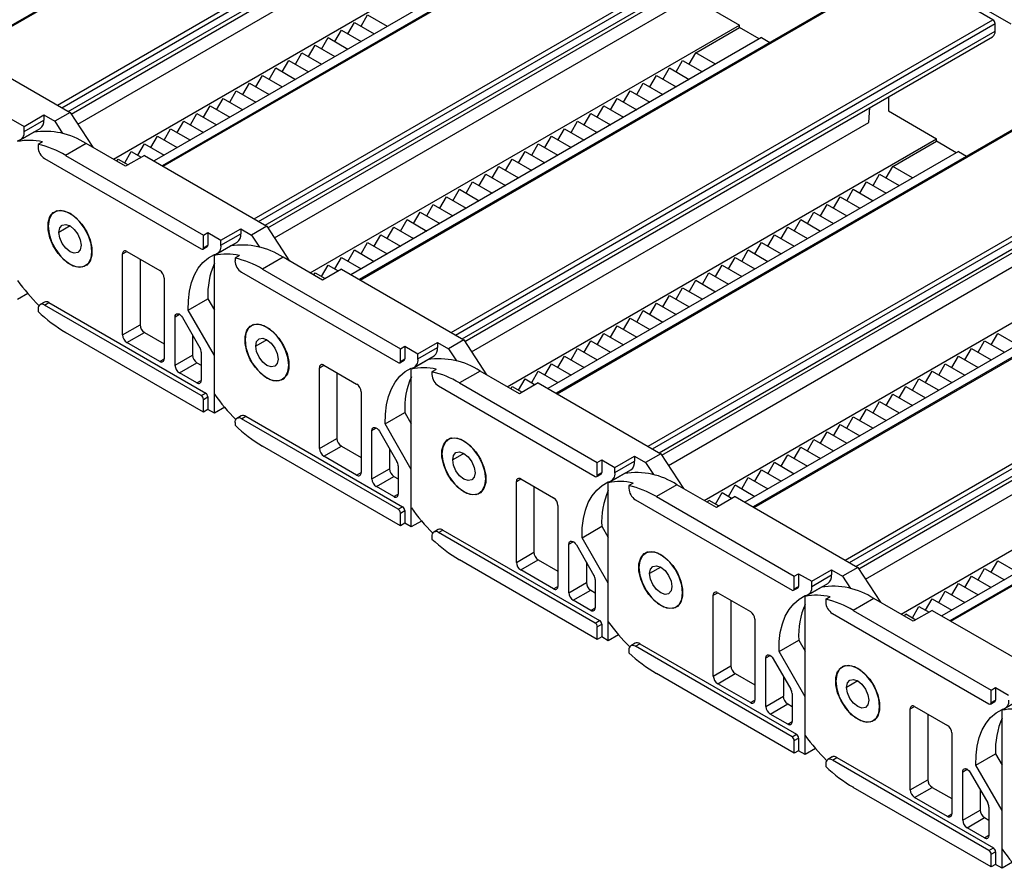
# Model space of a CAD drawing. Header units: millimetres. Extents: x 0 to 1537, y 0 to 1187.
# Tile 7 of 15: x 953 to 1113, y 847 to 985. Entities that reach past the tile are written whole.
import ezdxf

# ---------------------------------------------------------------- set-up
doc = ezdxf.new("R2010")
doc.units = ezdxf.units.MM
doc.header["$LTSCALE"] = 5.5

msp = doc.modelspace()

# ---------------------------------------------------------------- linework, layer by layer
for p, q in [((1032.1, 1030.39), (944.66, 979.92)), ((944.81, 979.83), (1032.35, 1030.37)), ((959.52, 971.34), (1047.06, 1021.88)), ((960.23, 970.93), (1047.41, 1021.27)), ((961.29, 970.32), (1047.41, 1020.04)), ((961.73, 969.9), (1047, 1019.13)), ((1063.92, 1012.02), (976.48, 961.55)), ((976.63, 961.46), (1064.17, 1012)), ((962.81, 968.26), (1026.98, 1005.3)), ((968.57, 962.61), (1037.94, 1002.65)), ((991.34, 952.97), (1078.88, 1003.51)), ((992.04, 952.57), (1079.23, 1002.9)), ((993.11, 951.95), (1079.23, 1001.67)), ((993.55, 951.54), (1078.82, 1000.76)), ((1041.47, 1000.61), (975.15, 962.32)), ((1093.8, 995.88), (1113.6, 984.45)), ((1095.74, 993.66), (1008.3, 943.18)), ((1008.45, 943.09), (1095.99, 993.63)), ((1110.7, 985.14), (1095.99, 993.63)), ((1061.98, 988.77), (1069.76, 984.28)), ((994.63, 949.89), (1058.8, 986.93)), ((1008.59, 984.07), (1009.65, 985.91)), ((1009.65, 985.91), (1012.83, 984.07)), ((1023.16, 934.6), (1110.7, 985.14)), ((1000.39, 944.24), (1069.76, 984.28)), ((1004.35, 981.63), (1005.41, 983.46)), ((1005.41, 983.46), (1008.59, 981.63)), ((1006.47, 982.85), (1007.53, 984.69)), ((1007.53, 984.69), (1010.71, 982.85)), ((1023.86, 934.2), (1111.05, 984.53)), ((1024.93, 933.58), (1111.05, 983.3)), ((1062.68, 979.79), (1069.76, 983.87)), ((1069.76, 983.87), (1069.76, 984.28)), ((1072.94, 982.03), (1069.76, 983.87)), ((1111.05, 983.3), (1111.05, 984.53)), ((1002.23, 980.4), (1003.29, 982.24)), ((1003.29, 982.24), (1006.47, 980.4)), ((1073.29, 982.24), (1006.97, 943.95)), ((1025.37, 933.17), (1110.64, 982.39)), ((1073.29, 982.24), (1074.63, 981.47)), ((941.77, 981.59), (961.57, 970.16)), ((1000.11, 979.18), (1001.17, 981.01)), ((1001.17, 981.01), (1004.35, 979.18)), ((995.86, 976.73), (996.92, 978.56)), ((996.92, 978.56), (1000.11, 976.73)), ((997.98, 977.95), (999.05, 979.79)), ((999.05, 979.79), (1002.23, 977.95)), ((1059.5, 976.73), (1060.56, 978.56)), ((1060.56, 978.56), (1063.75, 976.73)), ((1061.62, 977.95), (1062.68, 979.79)), ((1065.87, 977.95), (1062.68, 979.79)), ((993.74, 975.5), (994.8, 977.34)), ((994.8, 977.34), (997.98, 975.5)), ((1057.38, 975.5), (1058.44, 977.34)), ((1058.44, 977.34), (1061.62, 975.5)), ((991.62, 974.28), (992.68, 976.11)), ((992.68, 976.11), (995.86, 974.28)), ((1127.56, 975.29), (1040.12, 924.81)), ((1055.26, 974.28), (1056.32, 976.11)), ((1056.32, 976.11), (1059.5, 974.28)), ((989.5, 973.05), (990.56, 974.89)), ((990.56, 974.89), (993.74, 973.05)), ((1040.27, 924.73), (1127.81, 975.26)), ((1053.14, 973.05), (1054.2, 974.89)), ((1054.2, 974.89), (1057.38, 973.05)), ((985.26, 970.6), (986.32, 972.44)), ((986.32, 972.44), (989.5, 970.6)), ((987.38, 971.83), (988.44, 973.67)), ((988.44, 973.67), (991.62, 971.83)), ((1048.9, 970.6), (1049.96, 972.44)), ((1049.96, 972.44), (1053.14, 970.6)), ((1051.02, 971.83), (1052.08, 973.67)), ((1052.08, 973.67), (1055.26, 971.83)), ((1093.8, 972.67), (1093.8, 970.4)), ((983.14, 969.38), (984.2, 971.22)), ((984.2, 971.22), (987.38, 969.38)), ((1046.77, 969.38), (1047.84, 971.22)), ((1047.84, 971.22), (1051.02, 969.38)), ((1090.62, 968.56), (1090.81, 970.94)), ((952.02, 969.14), (954.14, 967.91)), ((954.14, 967.91), (957.33, 969.75)), ((954.14, 967.1), (957.33, 968.93)), ((957.33, 969.75), (957.33, 968.93)), ((957.33, 969.75), (959.09, 968.73)), ((961.57, 970.16), (959.09, 968.73)), ((961.57, 970.16), (965.24, 964.53)), ((981.01, 968.15), (982.07, 969.99)), ((982.07, 969.99), (985.26, 968.15)), ((1044.65, 968.15), (1045.71, 969.99)), ((1045.71, 969.99), (1048.9, 968.15)), ((1093.8, 970.4), (1101.58, 965.91)), ((953.57, 965.73), (956.75, 967.57)), ((954.14, 967.1), (954.14, 967.91)), ((959.09, 968.73), (960.38, 966.76)), ((976.77, 965.71), (977.83, 967.54)), ((977.83, 967.54), (981.01, 965.71)), ((978.89, 966.93), (979.95, 968.77)), ((979.95, 968.77), (983.14, 966.93)), ((1026.45, 931.52), (1090.62, 968.56)), ((1040.41, 965.71), (1041.47, 967.54)), ((1041.47, 967.54), (1044.65, 965.71)), ((1042.53, 966.93), (1043.59, 968.77)), ((1043.59, 968.77), (1046.77, 966.93)), ((955.7, 966.96), (953.08, 965.45)), ((974.65, 964.48), (975.71, 966.32)), ((975.71, 966.32), (978.89, 964.48)), ((1032.21, 925.87), (1101.58, 965.91)), ((1038.29, 964.48), (1039.35, 966.32)), ((1039.35, 966.32), (1042.53, 964.48)), ((1054.98, 916.24), (1142.52, 966.77)), ((1055.68, 915.83), (1142.87, 966.16)), ((1101.58, 965.5), (1101.58, 965.91)), ((957.11, 965.41), (956.41, 965)), ((956.41, 965), (956.41, 964.57)), ((964.18, 965.14), (960.86, 963.22)), ((970.55, 961.46), (964.18, 965.14)), ((972.53, 963.26), (973.59, 965.09)), ((973.59, 965.09), (976.77, 963.26)), ((1036.17, 963.26), (1037.23, 965.09)), ((1037.23, 965.09), (1040.41, 963.26)), ((1056.75, 915.21), (1142.87, 964.93)), ((1094.5, 961.42), (1101.58, 965.5)), ((1104.76, 963.66), (1101.58, 965.5)), ((957.47, 962.73), (982.78, 948.12)), ((960.86, 963.22), (983.14, 950.36)), ((969.14, 962.28), (969.35, 962.64)), ((969.35, 962.64), (970.97, 961.71)), ((970.41, 962.03), (971.47, 963.87)), ((973.59, 963.22), (970.55, 961.46)), ((971.47, 963.87), (973.09, 962.93)), ((973.59, 963.22), (993.39, 951.79)), ((1031.93, 960.81), (1032.99, 962.64)), ((1032.99, 962.64), (1036.17, 960.81)), ((1034.05, 962.03), (1035.11, 963.87)), ((1035.11, 963.87), (1038.29, 962.03)), ((1105.11, 963.87), (1038.79, 925.58)), ((1057.19, 914.8), (1142.46, 964.02)), ((1105.11, 963.87), (1106.45, 963.1)), ((1029.8, 959.58), (1030.86, 961.42)), ((1030.86, 961.42), (1034.05, 959.58)), ((1093.44, 959.58), (1094.5, 961.42)), ((1097.69, 959.58), (1094.5, 961.42)), ((1027.68, 958.36), (1028.74, 960.19)), ((1028.74, 960.19), (1031.93, 958.36)), ((1091.32, 958.36), (1092.38, 960.19)), ((1092.38, 960.19), (1095.57, 958.36)), ((1025.56, 957.13), (1026.62, 958.97)), ((1026.62, 958.97), (1029.8, 957.13)), ((1089.2, 957.13), (1090.26, 958.97)), ((1090.26, 958.97), (1093.44, 957.13)), ((1021.32, 954.68), (1022.38, 956.52)), ((1022.38, 956.52), (1025.56, 954.68)), ((1023.44, 955.91), (1024.5, 957.75)), ((1024.5, 957.75), (1027.68, 955.91)), ((1159.38, 956.92), (1071.94, 906.44)), ((1072.09, 906.36), (1159.63, 956.89)), ((1084.96, 954.68), (1086.02, 956.52)), ((1086.02, 956.52), (1089.2, 954.68)), ((1087.08, 955.91), (1088.14, 957.75)), ((1088.14, 957.75), (1091.32, 955.91)), ((1019.2, 953.46), (1020.26, 955.3)), ((1020.26, 955.3), (1023.44, 953.46)), ((1082.84, 953.46), (1083.9, 955.3)), ((1083.9, 955.3), (1087.08, 953.46)), ((959.42, 954.28), (959.07, 954.08)), ((1017.08, 952.23), (1018.14, 954.07)), ((1018.14, 954.07), (1021.32, 952.23)), ((1080.72, 952.23), (1081.78, 954.07)), ((1081.78, 954.07), (1084.96, 952.23)), ((961.57, 951.83), (959.77, 950.79)), ((993.39, 951.79), (990.91, 950.36)), ((993.39, 951.79), (997.06, 946.16)), ((1012.83, 949.79), (1013.89, 951.62)), ((1013.89, 951.62), (1017.08, 949.79)), ((1014.96, 951.01), (1016.02, 952.85)), ((1016.02, 952.85), (1019.2, 951.01)), ((1076.47, 949.79), (1077.53, 951.62)), ((1077.53, 951.62), (1080.72, 949.79)), ((1078.59, 951.01), (1079.66, 952.85)), ((1079.66, 952.85), (1082.84, 951.01)), ((983.14, 950.36), (983.84, 950.77)), ((983.14, 948.32), (983.14, 950.36)), ((983.84, 950.77), (985.96, 949.54)), ((983.84, 950.77), (983.84, 948.73)), ((985.96, 949.54), (989.15, 951.38)), ((985.96, 948.73), (989.15, 950.57)), ((989.15, 951.38), (989.15, 950.57)), ((989.15, 951.38), (990.91, 950.36)), ((990.91, 950.36), (992.2, 948.39)), ((1010.71, 948.56), (1011.77, 950.4)), ((1011.77, 950.4), (1014.96, 948.56)), ((1058.27, 913.15), (1122.44, 950.19)), ((1074.35, 948.56), (1075.41, 950.4)), ((1075.41, 950.4), (1078.59, 948.56)), ((983.03, 948.09), (983.74, 948.5)), ((983.14, 948.32), (983.84, 948.73)), ((987.52, 948.59), (984.9, 947.08)), ((985.38, 947.36), (988.57, 949.2)), ((985.96, 948.73), (985.96, 949.54)), ((1008.59, 947.34), (1009.65, 949.17)), ((1009.65, 949.17), (1012.83, 947.34)), ((1072.23, 947.34), (1073.29, 949.17)), ((1073.29, 949.17), (1076.47, 947.34)), ((1086.8, 897.87), (1174.34, 948.4)), ((965.1, 947.71), (965.14, 947.73)), ((970.05, 947.3), (970.76, 947.71)), ((970.05, 934.23), (970.05, 947.3)), ((970.76, 947.71), (976.06, 944.64)), ((984.9, 924.65), (984.9, 947.08)), ((988.93, 947.04), (988.23, 946.63)), ((996, 946.77), (992.68, 944.85)), ((1002.37, 943.09), (996, 946.77)), ((1004.35, 944.89), (1005.41, 946.72)), ((1005.41, 946.72), (1008.59, 944.89)), ((1006.47, 946.11), (1007.53, 947.95)), ((1007.53, 947.95), (1010.71, 946.11)), ((1064.03, 907.5), (1133.4, 947.54)), ((1067.99, 944.89), (1069.05, 946.72)), ((1069.05, 946.72), (1072.23, 944.89)), ((1070.11, 946.11), (1071.17, 947.95)), ((1071.17, 947.95), (1074.35, 946.11)), ((1087.5, 897.46), (1174.69, 947.79)), ((961.57, 945.62), (961.6, 945.64)), ((964.07, 945.42), (964.42, 945.62)), ((972.88, 946.48), (972.88, 935.87)), ((988.23, 946.63), (988.23, 946.2)), ((1002.23, 943.66), (1003.29, 945.5)), ((1003.29, 945.5), (1004.91, 944.56)), ((1065.87, 943.66), (1066.93, 945.5)), ((1066.93, 945.5), (1070.11, 943.66)), ((1136.93, 945.5), (1070.61, 907.21)), ((1088.57, 896.85), (1174.69, 946.56)), ((1089.01, 896.43), (1174.28, 945.65)), ((989.29, 944.36), (1014.6, 929.75)), ((992.68, 944.85), (1014.96, 931.99)), ((1000.96, 943.91), (1001.17, 944.27)), ((1001.17, 944.27), (1002.79, 943.34)), ((1005.41, 944.85), (1002.37, 943.09)), ((1005.41, 944.85), (1025.21, 933.42)), ((1063.75, 942.44), (1064.81, 944.27)), ((1064.81, 944.27), (1067.99, 942.44)), ((976.77, 943.42), (976.77, 930.36)), ((1061.62, 941.21), (1062.68, 943.05)), ((1062.68, 943.05), (1065.87, 941.21)), ((954.74, 940.91), (953.08, 939.95)), ((1057.38, 938.76), (1058.44, 940.6)), ((1058.44, 940.6), (1061.62, 938.76)), ((1059.5, 939.99), (1060.56, 941.83)), ((1060.56, 941.83), (1063.75, 939.99)), ((957.42, 939.53), (956.72, 939.12)), ((957.47, 939.05), (958.17, 939.46)), ((982.78, 924.44), (957.47, 939.05)), ((958.17, 939.46), (983.49, 924.84)), ((980.67, 938.22), (983.85, 940.06)), ((983.85, 940.06), (984.9, 938.23)), ((1055.26, 937.54), (1056.32, 939.38)), ((1056.32, 939.38), (1059.5, 937.54)), ((956.41, 938.44), (956.41, 938)), ((978.54, 937.16), (979.25, 937.57)), ((978.54, 929.33), (978.54, 937.16)), ((984.9, 930.89), (980.67, 938.22)), ((1053.14, 936.31), (1054.2, 938.15)), ((1054.2, 938.15), (1057.38, 936.31)), ((1191.2, 938.55), (1103.76, 888.07)), ((1103.91, 887.99), (1191.45, 938.52)), ((970.05, 934.23), (972.88, 935.87)), ((979.75, 937.04), (982.57, 932.14)), ((991.24, 935.91), (990.89, 935.71)), ((1048.9, 933.87), (1049.96, 935.7)), ((1049.96, 935.7), (1053.14, 933.87)), ((1051.02, 935.09), (1052.08, 936.93)), ((1052.08, 936.93), (1055.26, 935.09)), ((983.14, 921.78), (960.86, 934.64)), ((970.76, 933.01), (973.59, 934.64)), ((973.59, 934.64), (976.77, 932.8)), ((981.37, 934.23), (981.37, 930.97)), ((1046.77, 932.64), (1047.84, 934.48)), ((1047.84, 934.48), (1051.02, 932.64)), ((1110.41, 932.64), (1111.48, 934.48)), ((1111.48, 934.48), (1114.66, 932.64)), ((976.06, 929.95), (970.76, 933.01)), ((993.39, 933.46), (991.59, 932.42)), ((1014.96, 931.99), (1015.66, 932.4)), ((1015.66, 932.4), (1017.78, 931.18)), ((1015.66, 932.4), (1015.66, 930.36)), ((1017.78, 931.18), (1020.97, 933.01)), ((1020.97, 933.01), (1020.97, 932.2)), ((1020.97, 933.01), (1022.73, 931.99)), ((1025.21, 933.42), (1022.73, 931.99)), ((1025.21, 933.42), (1028.88, 927.79)), ((1044.65, 931.42), (1045.71, 933.25)), ((1045.71, 933.25), (1048.9, 931.42)), ((1108.29, 931.42), (1109.35, 933.25)), ((1109.35, 933.25), (1112.54, 931.42)), ((978.54, 929.33), (981.37, 930.97)), ((982.78, 931.45), (982.78, 926.89)), ((984.9, 921.58), (984.9, 930.89)), ((1014.96, 929.95), (1014.96, 931.99)), ((1017.2, 928.99), (1020.39, 930.83)), ((1017.78, 930.36), (1020.97, 932.2)), ((1017.78, 930.36), (1017.78, 931.18)), ((1022.73, 931.99), (1024.02, 930.02)), ((1040.41, 928.97), (1041.47, 930.8)), ((1041.47, 930.8), (1044.65, 928.97)), ((1042.53, 930.19), (1043.59, 932.03)), ((1043.59, 932.03), (1046.77, 930.19)), ((1090.09, 894.78), (1154.26, 931.82)), ((1104.05, 928.97), (1105.11, 930.8)), ((1105.11, 930.8), (1108.29, 928.97)), ((1106.17, 930.19), (1107.23, 932.03)), ((1107.23, 932.03), (1110.41, 930.19)), ((976.06, 929.95), (976.77, 930.35)), ((979.25, 928.11), (982.07, 929.74)), ((982.07, 929.74), (982.78, 929.33)), ((996.92, 929.34), (996.96, 929.36)), ((1001.87, 928.93), (1002.58, 929.34)), ((1002.58, 929.34), (1007.88, 926.28)), ((1014.85, 929.72), (1015.56, 930.13)), ((1014.96, 929.95), (1015.66, 930.36)), ((1019.34, 930.22), (1016.72, 928.71)), ((1038.29, 927.74), (1039.35, 929.58)), ((1039.35, 929.58), (1042.53, 927.74)), ((1095.85, 889.13), (1165.22, 929.17)), ((1101.93, 927.74), (1102.99, 929.58)), ((1102.99, 929.58), (1106.17, 927.74)), ((982.07, 926.48), (979.25, 928.11)), ((1001.87, 915.86), (1001.87, 928.93)), ((1004.7, 928.11), (1004.7, 917.5)), ((1016.72, 906.28), (1016.72, 928.71)), ((1020.75, 928.67), (1020.05, 928.26)), ((1020.05, 928.26), (1020.05, 927.83)), ((1027.82, 928.4), (1024.5, 926.48)), ((1034.19, 924.73), (1027.82, 928.4)), ((1036.17, 926.52), (1037.23, 928.35)), ((1037.23, 928.35), (1040.41, 926.52)), ((1099.81, 926.52), (1100.87, 928.35)), ((1100.87, 928.35), (1104.05, 926.52)), ((982.07, 926.48), (982.78, 926.89)), ((993.39, 927.25), (993.42, 927.27)), ((995.89, 927.05), (996.24, 927.25)), ((1021.11, 925.99), (1046.42, 911.38)), ((1024.5, 926.48), (1046.77, 913.62)), ((1034.05, 925.29), (1035.11, 927.13)), ((1037.23, 926.48), (1034.19, 924.73)), ((1035.11, 927.13), (1036.73, 926.19)), ((1037.23, 926.48), (1057.03, 915.05)), ((1097.69, 925.29), (1098.75, 927.13)), ((1098.75, 927.13), (1101.93, 925.29)), ((1168.75, 927.13), (1102.43, 888.84)), ((982.78, 924.44), (983.49, 924.84)), ((1008.59, 925.05), (1008.59, 911.99)), ((1032.78, 925.54), (1032.99, 925.91)), ((1032.99, 925.91), (1034.61, 924.97)), ((1093.44, 922.84), (1094.5, 924.68)), ((1094.5, 924.68), (1097.69, 922.84)), ((1095.57, 924.07), (1096.63, 925.91)), ((1096.63, 925.91), (1099.81, 924.07)), ((983.14, 923.82), (983.84, 924.23)), ((983.14, 921.78), (983.14, 923.82)), ((983.84, 924.23), (983.84, 922.19)), ((1091.32, 921.62), (1092.38, 923.46)), ((1092.38, 923.46), (1095.57, 921.62)), ((983.84, 922.19), (983.14, 921.78)), ((984.9, 921.58), (983.84, 922.19)), ((986.56, 922.54), (984.9, 921.58)), ((1012.49, 919.85), (1015.67, 921.69)), ((1015.67, 921.69), (1016.72, 919.87)), ((1089.2, 920.39), (1090.26, 922.23)), ((1090.26, 922.23), (1093.44, 920.39)), ((988.23, 920.07), (988.23, 919.63)), ((989.24, 921.16), (988.54, 920.75)), ((989.29, 920.68), (989.99, 921.09)), ((1014.6, 906.07), (989.29, 920.68)), ((989.99, 921.09), (1015.31, 906.47)), ((1016.72, 912.52), (1012.49, 919.85)), ((1084.96, 917.95), (1086.02, 919.78)), ((1086.02, 919.78), (1089.2, 917.95)), ((1087.08, 919.17), (1088.14, 921.01)), ((1088.14, 921.01), (1091.32, 919.17)), ((1010.36, 918.79), (1011.07, 919.2)), ((1010.36, 910.97), (1010.36, 918.79)), ((1011.57, 918.67), (1014.39, 913.77)), ((1082.84, 916.72), (1083.9, 918.56)), ((1083.9, 918.56), (1087.08, 916.72)), ((1001.87, 915.86), (1004.7, 917.5)), ((1023.06, 917.54), (1022.71, 917.34)), ((1080.72, 915.5), (1081.78, 917.33)), ((1081.78, 917.33), (1084.96, 915.5)), ((1014.96, 903.41), (992.68, 916.27)), ((1002.58, 914.64), (1005.41, 916.27)), ((1005.41, 916.27), (1008.59, 914.43)), ((1013.19, 915.86), (1013.19, 912.6)), ((1025.21, 915.09), (1023.4, 914.05)), ((1057.03, 915.05), (1054.55, 913.62)), ((1057.03, 915.05), (1060.7, 909.42)), ((1076.47, 913.05), (1077.53, 914.88)), ((1077.53, 914.88), (1080.72, 913.05)), ((1078.59, 914.27), (1079.66, 916.11)), ((1079.66, 916.11), (1082.84, 914.27)), ((1007.88, 911.58), (1002.58, 914.64)), ((1046.77, 913.62), (1047.48, 914.03)), ((1046.77, 911.58), (1046.77, 913.62)), ((1047.48, 914.03), (1049.6, 912.81)), ((1047.48, 914.03), (1047.48, 911.99)), ((1049.6, 912.81), (1052.79, 914.64)), ((1049.6, 911.99), (1052.79, 913.83)), ((1052.79, 914.64), (1052.79, 913.83)), ((1052.79, 914.64), (1054.55, 913.62)), ((1054.55, 913.62), (1055.84, 911.66)), ((1074.35, 911.82), (1075.41, 913.66)), ((1075.41, 913.66), (1078.59, 911.82)), ((1007.88, 911.58), (1008.59, 911.99)), ((1010.36, 910.97), (1013.19, 912.6)), ((1014.6, 913.08), (1014.6, 908.52)), ((1016.72, 903.21), (1016.72, 912.52)), ((1046.67, 911.35), (1047.38, 911.76)), ((1046.77, 911.58), (1047.48, 911.99)), ((1051.16, 911.85), (1048.54, 910.34)), ((1049.02, 910.62), (1052.21, 912.46)), ((1049.6, 911.99), (1049.6, 912.81)), ((1072.23, 910.6), (1073.29, 912.43)), ((1073.29, 912.43), (1076.47, 910.6)), ((1011.07, 909.74), (1013.89, 911.37)), ((1013.89, 911.37), (1014.6, 910.97)), ((1028.74, 910.97), (1028.78, 910.99)), ((1033.69, 910.56), (1034.4, 910.97)), ((1033.69, 897.49), (1033.69, 910.56)), ((1034.4, 910.97), (1039.7, 907.91)), ((1048.54, 887.91), (1048.54, 910.34)), ((1052.57, 910.3), (1051.87, 909.89)), ((1070.11, 909.37), (1071.17, 911.21)), ((1071.17, 911.21), (1074.35, 909.37)), ((1013.89, 908.11), (1011.07, 909.74)), ((1013.89, 908.11), (1014.6, 908.52)), ((1025.21, 908.88), (1025.24, 908.91)), ((1027.71, 908.68), (1028.06, 908.88)), ((1036.52, 909.74), (1036.52, 899.13)), ((1051.87, 909.89), (1051.87, 909.46)), ((1059.64, 910.03), (1056.32, 908.11)), ((1066.01, 906.36), (1059.64, 910.03)), ((1065.87, 906.92), (1066.93, 908.76)), ((1066.93, 908.76), (1068.55, 907.82)), ((1067.99, 908.15), (1069.05, 909.99)), ((1069.05, 909.99), (1072.23, 908.15)), ((1052.93, 907.62), (1078.24, 893.01)), ((1056.32, 908.11), (1078.59, 895.25)), ((1064.6, 907.17), (1064.81, 907.54)), ((1064.81, 907.54), (1066.43, 906.6)), ((1069.05, 908.11), (1066.01, 906.36)), ((1069.05, 908.11), (1088.85, 896.68)), ((1014.6, 906.07), (1015.31, 906.47)), ((1014.96, 905.45), (1015.66, 905.86)), ((1014.96, 903.41), (1014.96, 905.45)), ((1015.66, 905.86), (1015.66, 903.82)), ((1040.41, 906.68), (1040.41, 893.62)), ((1015.66, 903.82), (1014.96, 903.41)), ((1016.72, 903.21), (1015.66, 903.82)), ((1018.38, 904.17), (1016.72, 903.21)), ((1021.06, 902.79), (1020.36, 902.39)), ((1021.11, 902.31), (1021.81, 902.72)), ((1046.42, 887.7), (1021.11, 902.31)), ((1021.81, 902.72), (1047.13, 888.11)), ((1044.31, 901.48), (1047.49, 903.32)), ((1047.49, 903.32), (1048.54, 901.5)), ((1020.05, 901.7), (1020.05, 901.26)), ((1042.18, 900.42), (1042.89, 900.83)), ((1048.54, 894.15), (1044.31, 901.48)), ((1033.69, 897.49), (1036.52, 899.13)), ((1042.18, 892.6), (1042.18, 900.42)), ((1043.39, 900.3), (1046.21, 895.4)), ((1054.88, 899.17), (1054.53, 898.97)), ((1046.77, 885.04), (1024.5, 897.9)), ((1034.4, 896.27), (1037.23, 897.9)), ((1037.23, 897.9), (1040.41, 896.07)), ((1045.01, 897.5), (1045.01, 894.23)), ((1110.41, 895.9), (1111.48, 897.74)), ((1111.48, 897.74), (1114.66, 895.9)), ((1039.7, 893.21), (1034.4, 896.27)), ((1057.03, 896.72), (1055.22, 895.68)), ((1081.42, 894.44), (1084.61, 896.27)), ((1084.61, 896.27), (1084.61, 895.46)), ((1084.61, 896.27), (1086.37, 895.25)), ((1088.85, 896.68), (1086.37, 895.25)), ((1088.85, 896.68), (1092.52, 891.05)), ((1108.29, 894.68), (1109.35, 896.51)), ((1109.35, 896.51), (1112.54, 894.68)), ((1042.18, 892.6), (1045.01, 894.23)), ((1046.42, 894.71), (1046.42, 890.15)), ((1048.54, 884.84), (1048.54, 894.15)), ((1078.59, 895.25), (1079.3, 895.66)), ((1078.59, 893.21), (1078.59, 895.25)), ((1079.3, 895.66), (1081.42, 894.44)), ((1079.3, 895.66), (1079.3, 893.62)), ((1081.42, 893.62), (1084.61, 895.46)), ((1081.42, 893.62), (1081.42, 894.44)), ((1086.37, 895.25), (1087.66, 893.29)), ((1106.17, 893.45), (1107.23, 895.29)), ((1107.23, 895.29), (1110.41, 893.45)), ((1039.7, 893.21), (1040.41, 893.62)), ((1042.89, 891.37), (1045.71, 893)), ((1045.71, 893), (1046.42, 892.6)), ((1060.56, 892.6), (1060.6, 892.62)), ((1065.51, 892.19), (1066.22, 892.6)), ((1066.22, 892.6), (1071.52, 889.54)), ((1078.49, 892.98), (1079.2, 893.39)), ((1078.59, 893.21), (1079.3, 893.62)), ((1082.98, 893.48), (1080.36, 891.97)), ((1080.84, 892.25), (1084.03, 894.09)), ((1101.93, 891), (1102.99, 892.84)), ((1102.99, 892.84), (1106.17, 891)), ((1104.05, 892.23), (1105.11, 894.07)), ((1105.11, 894.07), (1108.29, 892.23)), ((1045.71, 889.74), (1042.89, 891.37)), ((1065.51, 879.13), (1065.51, 892.19)), ((1068.34, 891.37), (1068.34, 880.76)), ((1080.36, 869.55), (1080.36, 891.97)), ((1084.39, 891.93), (1083.69, 891.52)), ((1083.69, 891.52), (1083.69, 891.09)), ((1091.46, 891.66), (1088.14, 889.74)), ((1097.83, 887.99), (1091.46, 891.66)), ((1099.81, 889.78), (1100.87, 891.62)), ((1100.87, 891.62), (1104.05, 889.78)), ((1045.71, 889.74), (1046.42, 890.15)), ((1057.03, 890.52), (1057.06, 890.54)), ((1059.53, 890.31), (1059.88, 890.51)), ((1088.14, 889.74), (1110.41, 876.88)), ((1097.69, 888.55), (1098.75, 890.39)), ((1100.87, 889.74), (1097.83, 887.99)), ((1098.75, 890.39), (1100.37, 889.45)), ((1100.87, 889.74), (1120.67, 878.31)), ((1046.42, 887.7), (1047.13, 888.11)), ((1072.23, 888.31), (1072.23, 875.25)), ((1084.75, 889.25), (1110.06, 874.64)), ((1096.42, 888.8), (1096.63, 889.17)), ((1096.63, 889.17), (1098.25, 888.23)), ((1046.77, 887.09), (1047.48, 887.49)), ((1046.77, 885.04), (1046.77, 887.09)), ((1047.48, 887.49), (1047.48, 885.45)), ((1047.48, 885.45), (1046.77, 885.04)), ((1048.54, 884.84), (1047.48, 885.45)), ((1050.2, 885.8), (1048.54, 884.84)), ((1076.13, 883.11), (1079.31, 884.95)), ((1079.31, 884.95), (1080.36, 883.13)), ((1051.87, 883.33), (1051.87, 882.89)), ((1052.88, 884.42), (1052.18, 884.02)), ((1052.93, 883.94), (1053.63, 884.35)), ((1078.24, 869.33), (1052.93, 883.94)), ((1053.63, 884.35), (1078.95, 869.74)), ((1080.36, 875.78), (1076.13, 883.11)), ((1074, 882.05), (1074.71, 882.46)), ((1074, 874.23), (1074, 882.05)), ((1075.21, 881.93), (1078.03, 877.04)), ((1065.51, 879.13), (1068.34, 880.76)), ((1086.7, 880.8), (1086.35, 880.6)), ((1078.59, 866.67), (1056.32, 879.53)), ((1066.22, 877.9), (1069.05, 879.53)), ((1069.05, 879.53), (1072.23, 877.7)), ((1076.83, 879.13), (1076.83, 875.86)), ((1088.85, 878.35), (1087.04, 877.31)), ((1071.52, 874.84), (1066.22, 877.9)), ((1110.41, 876.88), (1111.12, 877.29)), ((1110.41, 874.84), (1110.41, 876.88)), ((1111.12, 877.29), (1113.24, 876.07)), ((1111.12, 877.29), (1111.12, 875.25)), ((1071.52, 874.84), (1072.23, 875.25)), ((1074, 874.23), (1076.83, 875.86)), ((1078.24, 876.34), (1078.24, 871.78)), ((1080.36, 866.47), (1080.36, 875.78)), ((1110.41, 874.84), (1111.12, 875.25)), ((1114.8, 875.12), (1112.18, 873.61)), ((1074.71, 873), (1077.53, 874.64)), ((1077.53, 874.64), (1078.24, 874.23)), ((1092.38, 874.23), (1092.42, 874.25)), ((1097.33, 873.82), (1098.04, 874.23)), ((1097.33, 860.76), (1097.33, 873.82)), ((1098.04, 874.23), (1103.34, 871.17)), ((1110.31, 874.61), (1111.02, 875.02)), ((1112.18, 851.18), (1112.18, 873.61)), ((1077.53, 871.37), (1074.71, 873)), ((1088.85, 872.15), (1088.88, 872.17)), ((1091.35, 871.94), (1091.7, 872.14)), ((1100.16, 873), (1100.16, 862.39)), ((1077.53, 871.37), (1078.24, 871.78)), ((1078.24, 869.33), (1078.95, 869.74)), ((1078.59, 868.72), (1079.3, 869.12)), ((1078.59, 866.67), (1078.59, 868.72)), ((1079.3, 869.12), (1079.3, 867.08)), ((1104.05, 869.94), (1104.05, 856.88)), ((1082.02, 867.43), (1080.36, 866.47)), ((1079.3, 867.08), (1078.59, 866.67)), ((1080.36, 866.47), (1079.3, 867.08)), ((1084.7, 866.06), (1084, 865.65)), ((1084.75, 865.57), (1085.45, 865.98)), ((1110.06, 850.96), (1084.75, 865.57)), ((1085.45, 865.98), (1110.77, 851.37)), ((1107.95, 864.75), (1111.13, 866.58)), ((1111.13, 866.58), (1112.18, 864.76)), ((1083.69, 864.96), (1083.69, 864.53)), ((1105.82, 863.69), (1106.53, 864.09)), ((1112.18, 857.41), (1107.95, 864.75)), ((1097.33, 860.76), (1100.16, 862.39)), ((1105.82, 855.86), (1105.82, 863.69)), ((1107.03, 863.57), (1109.85, 858.67)), ((1110.41, 848.31), (1088.14, 861.16)), ((1098.04, 859.53), (1100.87, 861.16)), ((1100.87, 861.16), (1104.05, 859.33)), ((1108.65, 860.76), (1108.65, 857.49)), ((1103.34, 856.47), (1098.04, 859.53)), ((1110.06, 857.97), (1110.06, 853.41)), ((1103.34, 856.47), (1104.05, 856.88)), ((1105.82, 855.86), (1108.65, 857.49)), ((1106.53, 854.63), (1109.35, 856.27)), ((1109.35, 856.27), (1110.06, 855.86)), ((1112.18, 848.1), (1112.18, 857.41)), ((1109.35, 853), (1106.53, 854.63)), ((1109.35, 853), (1110.06, 853.41)), ((1110.06, 850.96), (1110.77, 851.37)), ((1110.41, 850.35), (1111.12, 850.75)), ((1110.41, 848.31), (1110.41, 850.35)), ((1111.12, 850.75), (1111.12, 848.71)), ((1111.12, 848.71), (1110.41, 848.31)), ((1112.18, 848.1), (1111.12, 848.71)), ((1113.84, 849.06), (1112.18, 848.1))]:
    msp.add_line(p, q)
at = {"flags": 128}
for points in [[(961.57, 945.62), (960.56, 946.37), (959.64, 947.39), (958.87, 948.6), (958.32, 949.91), (958.03, 951.2), (958.03, 952.37), (958.32, 953.33), (958.87, 954), (959.64, 954.33), (960.56, 954.28), (961.57, 953.87)], [(965.1, 947.71), (964.96, 948.94), (964.54, 950.24), (963.88, 951.5), (963.04, 952.61), (962.07, 953.5), (961.07, 954.08), (960.1, 954.31), (959.25, 954.17), (958.59, 953.67), (958.18, 952.86), (958.03, 951.79)], [(961.57, 953.87), (962.57, 953.12), (963.5, 952.1), (964.27, 950.89), (964.82, 949.58), (965.1, 948.29), (965.1, 947.12), (964.82, 946.16), (964.27, 945.49), (963.5, 945.16), (962.57, 945.21), (961.57, 945.62)], [(958.03, 951.79), (958.18, 950.55), (958.59, 949.26), (959.25, 948), (960.1, 946.88), (961.07, 946), (962.07, 945.41), (963.04, 945.18), (963.88, 945.32), (964.54, 945.82), (964.96, 946.64), (965.1, 947.71)], [(959.77, 950.79), (959.9, 951.5), (960.29, 951.95), (960.88, 952.07), (961.57, 951.83), (962.26, 951.27), (962.84, 950.48), (963.23, 949.58), (963.37, 948.71)], [(963.37, 948.71), (963.23, 947.99), (962.84, 947.54), (962.26, 947.42), (961.57, 947.66), (960.88, 948.22), (960.29, 949.01), (959.9, 949.91), (959.77, 950.79)], [(980.67, 938.22), (980.7, 939.81), (980.88, 941.3), (981.21, 942.67), (981.68, 943.91), (982.3, 944.99), (983.05, 945.92), (983.92, 946.66), (984.9, 947.23)], [(978.54, 937.16), (978.57, 937.38), (978.66, 937.55), (978.8, 937.64), (978.98, 937.66), (979.18, 937.61), (979.38, 937.47), (979.58, 937.28), (979.75, 937.04)], [(993.39, 927.25), (992.38, 928), (991.46, 929.02), (990.69, 930.23), (990.14, 931.54), (989.85, 932.83), (989.85, 934), (990.14, 934.97), (990.69, 935.64), (991.46, 935.96), (992.38, 935.91), (993.39, 935.5)], [(996.92, 929.34), (996.78, 930.57), (996.36, 931.87), (995.7, 933.13), (994.86, 934.24), (993.89, 935.13), (992.89, 935.71), (991.92, 935.94), (991.07, 935.8), (990.41, 935.3), (990, 934.49), (989.85, 933.42)], [(993.39, 935.5), (994.39, 934.75), (995.32, 933.73), (996.09, 932.52), (996.64, 931.22), (996.92, 929.92), (996.92, 928.75), (996.64, 927.79), (996.09, 927.12), (995.32, 926.79), (994.39, 926.84), (993.39, 927.25)], [(989.85, 933.42), (990, 932.19), (990.41, 930.89), (991.07, 929.63), (991.92, 928.51), (992.89, 927.63), (993.89, 927.05), (994.86, 926.82), (995.7, 926.96), (996.36, 927.45), (996.78, 928.27), (996.92, 929.34)], [(991.59, 932.42), (991.72, 933.14), (992.11, 933.59), (992.7, 933.7), (993.39, 933.46), (994.08, 932.9), (994.66, 932.11), (995.05, 931.21), (995.19, 930.34)], [(995.19, 930.34), (995.05, 929.62), (994.66, 929.17), (994.08, 929.06), (993.39, 929.3), (992.7, 929.85), (992.11, 930.64), (991.72, 931.54), (991.59, 932.42)], [(1012.49, 919.85), (1012.52, 921.44), (1012.7, 922.93), (1013.03, 924.3), (1013.5, 925.54), (1014.12, 926.62), (1014.87, 927.55), (1015.74, 928.3), (1016.72, 928.86)], [(1010.36, 918.79), (1010.39, 919.01), (1010.48, 919.18), (1010.62, 919.27), (1010.8, 919.29), (1011, 919.24), (1011.2, 919.11), (1011.4, 918.91), (1011.57, 918.67)], [(1025.21, 908.88), (1024.2, 909.63), (1023.28, 910.65), (1022.51, 911.87), (1021.96, 913.17), (1021.67, 914.46), (1021.67, 915.64), (1021.96, 916.6), (1022.51, 917.27), (1023.28, 917.59), (1024.2, 917.55), (1025.21, 917.13)], [(1028.74, 910.97), (1028.6, 912.2), (1028.18, 913.5), (1027.52, 914.76), (1026.68, 915.87), (1025.71, 916.76), (1024.7, 917.34), (1023.74, 917.57), (1022.89, 917.43), (1022.23, 916.93), (1021.82, 916.12), (1021.67, 915.05)], [(1025.21, 917.13), (1026.21, 916.38), (1027.14, 915.36), (1027.91, 914.15), (1028.46, 912.85), (1028.74, 911.55), (1028.74, 910.38), (1028.46, 909.42), (1027.91, 908.75), (1027.14, 908.42), (1026.21, 908.47), (1025.21, 908.88)], [(1021.67, 915.05), (1021.82, 913.82), (1022.23, 912.52), (1022.89, 911.26), (1023.74, 910.14), (1024.7, 909.26), (1025.71, 908.68), (1026.68, 908.45), (1027.52, 908.59), (1028.18, 909.08), (1028.6, 909.9), (1028.74, 910.97)], [(1023.4, 914.05), (1023.54, 914.77), (1023.93, 915.22), (1024.52, 915.33), (1025.21, 915.09), (1025.9, 914.53), (1026.48, 913.74), (1026.87, 912.84), (1027.01, 911.97)], [(1027.01, 911.97), (1026.87, 911.25), (1026.48, 910.8), (1025.9, 910.69), (1025.21, 910.93), (1024.52, 911.48), (1023.93, 912.27), (1023.54, 913.17), (1023.4, 914.05)], [(1044.31, 901.48), (1044.34, 903.07), (1044.52, 904.56), (1044.85, 905.93), (1045.32, 907.17), (1045.94, 908.25), (1046.69, 909.18), (1047.56, 909.93), (1048.54, 910.49)], [(1042.18, 900.42), (1042.21, 900.64), (1042.3, 900.81), (1042.44, 900.91), (1042.62, 900.93), (1042.82, 900.87), (1043.02, 900.74), (1043.22, 900.54), (1043.39, 900.3)], [(1057.03, 890.52), (1056.02, 891.26), (1055.1, 892.28), (1054.33, 893.5), (1053.78, 894.8), (1053.49, 896.09), (1053.49, 897.27), (1053.78, 898.23), (1054.33, 898.9), (1055.1, 899.22), (1056.02, 899.18), (1057.03, 898.76)], [(1060.56, 892.6), (1060.42, 893.83), (1060, 895.13), (1059.34, 896.39), (1058.5, 897.5), (1057.53, 898.39), (1056.52, 898.97), (1055.56, 899.2), (1054.71, 899.06), (1054.05, 898.56), (1053.64, 897.75), (1053.49, 896.68)], [(1057.03, 898.76), (1058.03, 898.01), (1058.96, 896.99), (1059.73, 895.78), (1060.28, 894.48), (1060.56, 893.19), (1060.56, 892.01), (1060.28, 891.05), (1059.73, 890.38), (1058.96, 890.06), (1058.03, 890.1), (1057.03, 890.52)], [(1053.49, 896.68), (1053.64, 895.45), (1054.05, 894.15), (1054.71, 892.89), (1055.56, 891.77), (1056.52, 890.89), (1057.53, 890.31), (1058.5, 890.08), (1059.34, 890.22), (1060, 890.71), (1060.42, 891.53), (1060.56, 892.6)], [(1055.22, 895.68), (1055.36, 896.4), (1055.75, 896.85), (1056.34, 896.96), (1057.03, 896.72), (1057.72, 896.16), (1058.3, 895.38), (1058.69, 894.47), (1058.83, 893.6)], [(1058.83, 893.6), (1058.69, 892.88), (1058.3, 892.43), (1057.72, 892.32), (1057.03, 892.56), (1056.34, 893.11), (1055.75, 893.9), (1055.36, 894.8), (1055.22, 895.68)], [(1076.13, 883.11), (1076.16, 884.7), (1076.34, 886.19), (1076.67, 887.56), (1077.14, 888.8), (1077.76, 889.88), (1078.51, 890.81), (1079.38, 891.56), (1080.36, 892.12)], [(1074, 882.05), (1074.03, 882.27), (1074.12, 882.44), (1074.26, 882.54), (1074.43, 882.56), (1074.64, 882.5), (1074.84, 882.37), (1075.04, 882.17), (1075.21, 881.93)], [(1088.85, 872.15), (1087.84, 872.89), (1086.92, 873.92), (1086.15, 875.13), (1085.6, 876.43), (1085.31, 877.72), (1085.31, 878.9), (1085.6, 879.86), (1086.15, 880.53), (1086.92, 880.85), (1087.84, 880.81), (1088.85, 880.39)], [(1092.38, 874.23), (1092.24, 875.46), (1091.82, 876.76), (1091.16, 878.02), (1090.32, 879.14), (1089.35, 880.02), (1088.34, 880.6), (1087.38, 880.83), (1086.53, 880.69), (1085.87, 880.19), (1085.46, 879.38), (1085.31, 878.31)], [(1088.85, 880.39), (1089.85, 879.65), (1090.78, 878.62), (1091.55, 877.41), (1092.1, 876.11), (1092.38, 874.82), (1092.38, 873.64), (1092.1, 872.68), (1091.55, 872.01), (1090.78, 871.69), (1089.85, 871.73), (1088.85, 872.15)], [(1085.31, 878.31), (1085.46, 877.08), (1085.87, 875.78), (1086.53, 874.52), (1087.38, 873.4), (1088.34, 872.52), (1089.35, 871.94), (1090.32, 871.71), (1091.16, 871.85), (1091.82, 872.35), (1092.24, 873.16), (1092.38, 874.23)], [(1087.04, 877.31), (1087.18, 878.03), (1087.57, 878.48), (1088.16, 878.59), (1088.85, 878.35), (1089.54, 877.8), (1090.12, 877.01), (1090.51, 876.1), (1090.65, 875.23)], [(1090.65, 875.23), (1090.51, 874.51), (1090.12, 874.06), (1089.54, 873.95), (1088.85, 874.19), (1088.16, 874.74), (1087.57, 875.53), (1087.18, 876.43), (1087.04, 877.31)], [(1107.95, 864.75), (1107.98, 866.34), (1108.16, 867.82), (1108.49, 869.19), (1108.96, 870.43), (1109.58, 871.52), (1110.33, 872.44), (1111.2, 873.19), (1112.18, 873.75)], [(1105.82, 863.69), (1105.85, 863.9), (1105.94, 864.07), (1106.08, 864.17), (1106.25, 864.19), (1106.46, 864.13), (1106.66, 864), (1106.86, 863.8), (1107.03, 863.57)]]:
    msp.add_lwpolyline(points, dxfattribs=at)
for centre, radius, start, end in [((1110.28, 984.49), 0.768, 2.6055, 57.3945), ((1110.07, 983.19), 0.986, 305.0133, 6.2988), ((955.89, 968.74), 1.45, 306.2883, 7.8112), ((952.93, 966.83), 1.24, 277.1662, 12.2078), ((957.58, 955.08), 12.03, 56.7274, 99.0133), ((955, 956.29), 9.36, 76.9706, 101.848), ((952.95, 949.9), 15.5, 59.29, 77.1024), ((958.71, 964.67), 2.31, 182.6055, 237.3945), ((987.71, 950.37), 1.45, 306.2883, 7.8112), ((982.92, 948.28), 0.218, 230.7967, 9.214), ((983.6, 948.7), 0.24, 304.0564, 7.2558), ((984.75, 948.47), 1.24, 277.1662, 12.2078), ((989.4, 936.71), 12.03, 56.7274, 99.0133), ((970.48, 947.37), 0.437, 50.7967, 189.214), ((986.82, 937.92), 9.36, 76.9706, 101.848), ((996.11, 940.8), 12.28, 155.8434, 183.4452), ((984.77, 931.53), 15.5, 59.29, 77.1024), ((990.53, 946.3), 2.31, 182.6055, 237.3945), ((975.24, 943.35), 1.54, 2.6055, 57.3945), ((979.9, 962.37), 33.07, 215.8066, 225.0618), ((957.05, 938.54), 0.655, 50.7967, 189.214), ((957.74, 938.84), 0.754, 54.3824, 114.3071), ((973.19, 955.61), 24.32, 226.3765, 239.5525), ((974.42, 935.94), 1.54, 182.6055, 237.3945), ((971.59, 934.3), 1.54, 182.6055, 237.3945), ((982.9, 931.04), 1.54, 182.6055, 237.3945), ((981.34, 931.4), 1.44, 1.9565, 31.1437), ((1019.53, 932), 1.45, 306.2883, 7.8112), ((976.34, 930.29), 0.437, 230.7967, 9.214), ((980.07, 929.4), 1.54, 182.6055, 237.3945), ((1002.3, 929), 0.437, 50.7967, 189.214), ((1014.74, 929.92), 0.218, 230.7967, 9.214), ((1015.42, 930.33), 0.24, 304.0564, 7.2558), ((1016.57, 930.1), 1.24, 277.1662, 12.2078), ((1021.22, 918.34), 12.03, 56.7274, 99.0133), ((1018.64, 919.56), 9.36, 76.9706, 101.848), ((1016.59, 913.16), 15.5, 59.29, 77.1024), ((1022.35, 927.93), 2.31, 182.6055, 237.3945), ((982.35, 926.82), 0.437, 230.7967, 9.214), ((1007.06, 924.98), 1.54, 2.6055, 57.3945), ((1027.93, 922.43), 12.28, 155.8434, 183.4452), ((982.37, 923.79), 0.768, 2.6055, 57.3945), ((983.07, 924.2), 0.768, 2.6055, 57.3945), ((1011.72, 944), 33.07, 215.8066, 225.0618), ((989.55, 920.48), 0.754, 54.3824, 114.3071), ((988.87, 920.17), 0.655, 50.7967, 189.214), ((1005.01, 937.24), 24.32, 226.3765, 239.5525), ((1006.24, 917.57), 1.54, 182.6055, 237.3945), ((1003.41, 915.93), 1.54, 182.6055, 237.3945), ((1013.16, 913.03), 1.44, 1.9565, 31.1437), ((1051.35, 913.63), 1.45, 306.2883, 7.8112), ((1008.16, 911.92), 0.437, 230.7967, 9.214), ((1014.72, 912.67), 1.54, 182.6055, 237.3945), ((1047.24, 911.96), 0.24, 304.0564, 7.2558), ((1048.39, 911.73), 1.24, 277.1662, 12.2078), ((1053.04, 899.97), 12.03, 56.7274, 99.0133), ((1011.89, 911.04), 1.54, 182.6055, 237.3945), ((1034.12, 910.63), 0.437, 50.7967, 189.214), ((1046.56, 911.55), 0.218, 230.7967, 9.214), ((1050.46, 901.19), 9.36, 76.9706, 101.848), ((1014.17, 908.45), 0.437, 230.7967, 9.214), ((1059.75, 904.06), 12.28, 155.8434, 183.4452), ((1048.41, 894.79), 15.5, 59.29, 77.1024), ((1054.17, 909.56), 2.31, 182.6055, 237.3945), ((1038.88, 906.61), 1.54, 2.6055, 57.3945), ((1014.19, 905.42), 0.768, 2.6055, 57.3945), ((1014.89, 905.83), 0.768, 2.6055, 57.3945), ((1043.54, 925.63), 33.07, 215.8066, 225.0618), ((1020.69, 901.8), 0.655, 50.7967, 189.214), ((1021.37, 902.11), 0.754, 54.3824, 114.3071), ((1036.83, 918.87), 24.32, 226.3765, 239.5525), ((1038.06, 899.2), 1.54, 182.6055, 237.3945), ((1035.23, 897.56), 1.54, 182.6055, 237.3945), ((1046.54, 894.3), 1.54, 182.6055, 237.3945), ((1044.98, 894.66), 1.44, 1.9565, 31.1437), ((1083.17, 895.26), 1.45, 306.2883, 7.8112), ((1039.98, 893.55), 0.437, 230.7967, 9.214), ((1043.71, 892.67), 1.54, 182.6055, 237.3945), ((1065.94, 892.26), 0.437, 50.7967, 189.214), ((1078.38, 893.18), 0.218, 230.7967, 9.214), ((1079.06, 893.59), 0.24, 304.0564, 7.2558), ((1080.21, 893.36), 1.24, 277.1662, 12.2078), ((1084.86, 881.6), 12.03, 56.7274, 99.0133), ((1082.28, 882.82), 9.36, 76.9706, 101.848), ((1080.23, 876.42), 15.5, 59.29, 77.1024), ((1085.99, 891.19), 2.31, 182.6055, 237.3945), ((1045.99, 890.08), 0.437, 230.7967, 9.214), ((1070.7, 888.24), 1.54, 2.6055, 57.3945), ((1091.57, 885.69), 12.28, 155.8434, 183.4452), ((1046.71, 887.46), 0.768, 2.6055, 57.3945), ((1075.36, 907.26), 33.07, 215.8066, 225.0618), ((1046.01, 887.05), 0.768, 2.6055, 57.3945), ((1052.51, 883.43), 0.655, 50.7967, 189.214), ((1053.19, 883.74), 0.754, 54.3824, 114.3071), ((1068.65, 900.5), 24.32, 226.3765, 239.5525), ((1069.88, 880.83), 1.54, 182.6055, 237.3945), ((1067.05, 879.2), 1.54, 182.6055, 237.3945), ((1076.8, 876.29), 1.44, 1.9565, 31.1437), ((1071.8, 875.18), 0.437, 230.7967, 9.214), ((1078.36, 875.93), 1.54, 182.6055, 237.3945), ((1110.88, 875.22), 0.24, 304.0564, 7.2558), ((1112.03, 874.99), 1.24, 277.1662, 12.2078), ((1075.53, 874.3), 1.54, 182.6055, 237.3945), ((1097.76, 873.89), 0.437, 50.7967, 189.214), ((1110.2, 874.81), 0.218, 230.7967, 9.214), ((1114.1, 864.45), 9.36, 76.9706, 101.848), ((1123.39, 867.32), 12.28, 155.8434, 183.4452), ((1077.81, 871.71), 0.437, 230.7967, 9.214), ((1102.52, 869.87), 1.54, 2.6055, 57.3945), ((1077.83, 868.68), 0.768, 2.6055, 57.3945), ((1078.53, 869.09), 0.768, 2.6055, 57.3945), ((1107.18, 888.89), 33.07, 215.8066, 225.0618), ((1084.33, 865.07), 0.655, 50.7967, 189.214), ((1085.01, 865.37), 0.754, 54.3824, 114.3071), ((1100.47, 882.13), 24.32, 226.3765, 239.5525), ((1101.7, 862.46), 1.54, 182.6055, 237.3945), ((1098.87, 860.83), 1.54, 182.6055, 237.3945), ((1108.62, 857.92), 1.44, 1.9565, 31.1437), ((1103.62, 856.81), 0.437, 230.7967, 9.214), ((1110.18, 857.56), 1.54, 182.6055, 237.3945), ((1107.35, 855.93), 1.54, 182.6055, 237.3945), ((1109.63, 853.34), 0.437, 230.7967, 9.214), ((1110.35, 850.72), 0.768, 2.6055, 57.3945), ((1109.65, 850.31), 0.768, 2.6055, 57.3945), ((1139, 870.52), 33.07, 215.8066, 225.0618)]:
    msp.add_arc(centre, radius, start, end)

doc.saveas('drawing.dxf')
